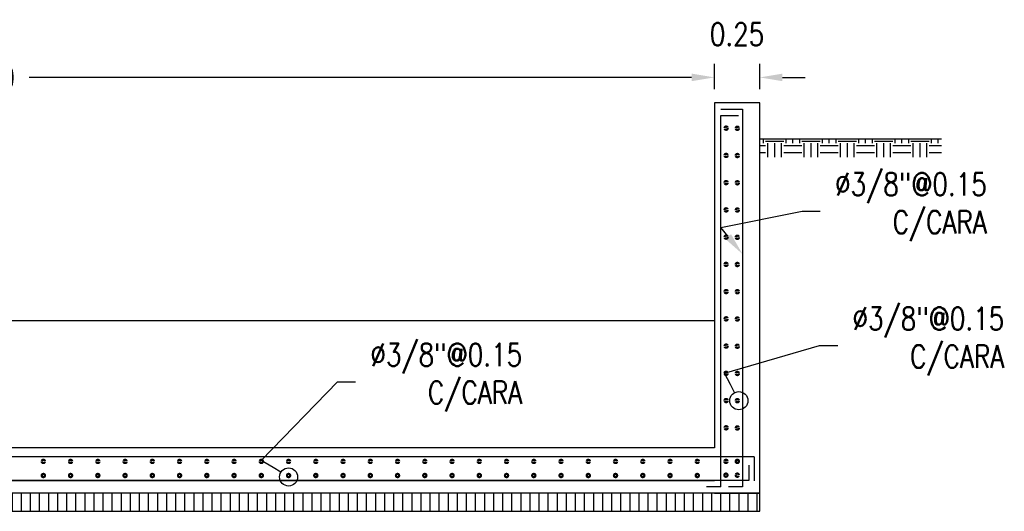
# Model space of a CAD drawing. Header units: metres. Extents: x 719936 to 720643, y 9143565 to 9144018.
# Tile 50 of 56: x 720583.22 to 720588.64, y 9143924.68 to 9143927.39. Entities that reach past the tile are written whole.
import ezdxf
from ezdxf import colors
from ezdxf.entities.mleader import LeaderData, LeaderLine
from ezdxf.math import Vec2, Vec3

# ---------------------------------------------------------------- set-up
doc = ezdxf.new("R2010")
doc.units = ezdxf.units.M
for name, color, linetype in [('2MURO', 2, 'Continuous'), ('AIR.A3_NOTAS', 7, 'Continuous'), ('Layer1 (.05)', 8, 'Continuous'), ('Layer2 (.10)', 1, 'Continuous'), ('TEXTOS', 7, 'Continuous')]:
    doc.layers.add(name, color=color, linetype=linetype)
doc.layers.add('punto 01', color=4, linetype='Continuous', lineweight=5)
doc.styles.add('AIR-Simplex.(0.80)', font='simplex.shx', dxfattribs={"width": 0.8})
doc.dimstyles.new('AIR-100 (A3)_HORIZ', dxfattribs={"dimscale": 0.1, "dimtxt": 1.25, "dimasz": 1.25, "dimexe": 0.75, "dimexo": 0.75, "dimgap": 0.75, "dimtad": 0, "dimtih": 1, "dimtoh": 1, "dimzin": 1, "dimdsep": 46, "dimtxsty": 'AIR-Simplex.(0.80)', "dimcen": 0.75, "dimdle": 1.5, "dimclrd": 1, "dimclre": 1, "dimclrt": 7, "dimadec": 0, "dimazin": 0, "dimtfac": 1, "dimtofl": 0, "dimtmove": 2, "dimatfit": 3, "dimfxl": 1.5, "dimtolj": 1, "dimtzin": 1, "dimarcsym": 0})

# ---------------------------------------------------------------- blocks, each defined once
blk = doc.blocks.new('*U281')
at = {"layer": 'punto 01', "color": 2, "const_width": 0.0125}
blk.add_lwpolyline([(0.0088, 0, 1), (-0.0088, 0, 1)], format="xyb", close=True, dxfattribs=at)
blk = doc.blocks.new('*U282')
at = {"layer": '2MURO', "color": 0, "linetype": 'ByBlock', "lineweight": -2, "transparency": 16777216}
for p in [(0, 1.65), (0, 1.5), (0, 1.35), (0, 1.2), (0, 1.05), (0, 0.9), (0, 0.75), (0, 0.6), (0, 0.45), (0, 0.3), (0, 0.15), (0, 0)]:
    blk.add_blockref('*U281', p, dxfattribs=at)
blk = doc.blocks.new('*U284')
at = {"layer": 'punto 01', "color": 2, "const_width": 0.0125}
blk.add_lwpolyline([(0.0088, 0, 1), (-0.0088, 0, 1)], format="xyb", close=True, dxfattribs=at)
blk = doc.blocks.new('*U283')
at = {"layer": '2MURO', "color": 0, "linetype": 'ByBlock', "lineweight": -2, "transparency": 16777216}
for p in [(0, 1.65), (0, 1.5), (0, 1.35), (0, 1.2), (0, 1.05), (0, 0.9), (0, 0.75), (0, 0.6), (0, 0.45), (0, 0.3), (0, 0.15), (0, 0)]:
    blk.add_blockref('*U284', p, dxfattribs=at)
blk = doc.blocks.new('*U286')
at = {"layer": 'punto 01', "color": 2, "const_width": 0.0125}
blk.add_lwpolyline([(0.0088, 0, 1), (-0.0088, 0, 1)], format="xyb", close=True, dxfattribs=at)
blk = doc.blocks.new('*U285')
at = {"layer": '2MURO', "color": 0, "linetype": 'ByBlock', "lineweight": -2, "transparency": 16777216}
blk.add_blockref('*U286', (0, 0), dxfattribs=at)
blk = doc.blocks.new('*U288')
at = {"layer": 'punto 01', "color": 2, "const_width": 0.0125}
blk.add_lwpolyline([(0.0088, 0, 1), (-0.0088, 0, 1)], format="xyb", close=True, dxfattribs=at)
blk = doc.blocks.new('*U287')
at = {"layer": '2MURO', "color": 0, "linetype": 'ByBlock', "lineweight": -2, "transparency": 16777216}
blk.add_blockref('*U288', (0, 0), dxfattribs=at)
blk = doc.blocks.new('*U290')
at = {"layer": 'punto 01', "color": 2, "const_width": 0.0125}
blk.add_lwpolyline([(0.0088, 0, 1), (-0.0088, 0, 1)], format="xyb", close=True, dxfattribs=at)
blk = doc.blocks.new('*U289')
at = {"layer": '2MURO', "color": 0, "linetype": 'ByBlock', "lineweight": -2, "transparency": 16777216}
blk.add_blockref('*U290', (0, 0), dxfattribs=at)
blk = doc.blocks.new('*U292')
at = {"layer": 'punto 01', "color": 2, "const_width": 0.0125}
blk.add_lwpolyline([(0.0088, 0, 1), (-0.0088, 0, 1)], format="xyb", close=True, dxfattribs=at)
blk = doc.blocks.new('*U291')
at = {"layer": '2MURO', "color": 0, "linetype": 'ByBlock', "lineweight": -2, "transparency": 16777216}
blk.add_blockref('*U292', (0, 0), dxfattribs=at)
blk = doc.blocks.new('*U185')
at = {"layer": 'punto 01', "color": 2, "const_width": 0.0125}
blk.add_lwpolyline([(0.0088, 0, 1), (-0.0088, 0, 1)], format="xyb", close=True, dxfattribs=at)
blk = doc.blocks.new('*U184')
at = {"layer": '2MURO', "color": 0, "linetype": 'ByBlock', "lineweight": -2, "transparency": 16777216}
blk.add_blockref('*U185', (0, 0), dxfattribs=at)
blk = doc.blocks.new('*U187')
at = {"layer": 'punto 01', "color": 2, "const_width": 0.0125}
blk.add_lwpolyline([(0.0088, 0, 1), (-0.0088, 0, 1)], format="xyb", close=True, dxfattribs=at)
blk = doc.blocks.new('*U186')
at = {"layer": '2MURO', "color": 0, "linetype": 'ByBlock', "lineweight": -2, "transparency": 16777216}
blk.add_blockref('*U187', (0, 0), dxfattribs=at)
blk = doc.blocks.new('*U189')
at = {"layer": 'punto 01', "color": 2, "const_width": 0.0125}
blk.add_lwpolyline([(0.0088, 0, 1), (-0.0088, 0, 1)], format="xyb", close=True, dxfattribs=at)
blk = doc.blocks.new('*U188')
at = {"layer": '2MURO', "color": 0, "linetype": 'ByBlock', "lineweight": -2, "transparency": 16777216}
blk.add_blockref('*U189', (0, 0), dxfattribs=at)
blk = doc.blocks.new('*U191')
at = {"layer": 'punto 01', "color": 2, "const_width": 0.0125}
blk.add_lwpolyline([(0.0088, 0, 1), (-0.0088, 0, 1)], format="xyb", close=True, dxfattribs=at)
blk = doc.blocks.new('*U190')
at = {"layer": '2MURO', "color": 0, "linetype": 'ByBlock', "lineweight": -2, "transparency": 16777216}
blk.add_blockref('*U191', (0, 0), dxfattribs=at)
blk = doc.blocks.new('*U193')
at = {"layer": 'punto 01', "color": 2, "const_width": 0.0125}
blk.add_lwpolyline([(0.0088, 0, 1), (-0.0088, 0, 1)], format="xyb", close=True, dxfattribs=at)
blk = doc.blocks.new('*U192')
at = {"layer": '2MURO', "color": 0, "linetype": 'ByBlock', "lineweight": -2, "transparency": 16777216}
blk.add_blockref('*U193', (0, 0), dxfattribs=at)
blk = doc.blocks.new('*U195')
at = {"layer": 'punto 01', "color": 2, "const_width": 0.0125}
blk.add_lwpolyline([(0.0088, 0, 1), (-0.0088, 0, 1)], format="xyb", close=True, dxfattribs=at)
blk = doc.blocks.new('*U194')
at = {"layer": '2MURO', "color": 0, "linetype": 'ByBlock', "lineweight": -2, "transparency": 16777216}
blk.add_blockref('*U195', (0, 0), dxfattribs=at)
blk = doc.blocks.new('*U197')
at = {"layer": 'punto 01', "color": 2, "const_width": 0.0125}
blk.add_lwpolyline([(0.0088, 0, 1), (-0.0088, 0, 1)], format="xyb", close=True, dxfattribs=at)
blk = doc.blocks.new('*U196')
at = {"layer": '2MURO', "color": 0, "linetype": 'ByBlock', "lineweight": -2, "transparency": 16777216}
blk.add_blockref('*U197', (0, 0), dxfattribs=at)
blk = doc.blocks.new('*U199')
at = {"layer": 'punto 01', "color": 2, "const_width": 0.0125}
blk.add_lwpolyline([(0.0088, 0, 1), (-0.0088, 0, 1)], format="xyb", close=True, dxfattribs=at)
blk = doc.blocks.new('*U198')
at = {"layer": '2MURO', "color": 0, "linetype": 'ByBlock', "lineweight": -2, "transparency": 16777216}
blk.add_blockref('*U199', (0, 0), dxfattribs=at)
blk = doc.blocks.new('*U201')
at = {"layer": 'punto 01', "color": 2, "const_width": 0.0125}
blk.add_lwpolyline([(0.0088, 0, 1), (-0.0088, 0, 1)], format="xyb", close=True, dxfattribs=at)
blk = doc.blocks.new('*U200')
at = {"layer": '2MURO', "color": 0, "linetype": 'ByBlock', "lineweight": -2, "transparency": 16777216}
blk.add_blockref('*U201', (0, 0), dxfattribs=at)
blk = doc.blocks.new('*U203')
at = {"layer": 'punto 01', "color": 2, "const_width": 0.0125}
blk.add_lwpolyline([(0.0088, 0, 1), (-0.0088, 0, 1)], format="xyb", close=True, dxfattribs=at)
blk = doc.blocks.new('*U202')
at = {"layer": '2MURO', "color": 0, "linetype": 'ByBlock', "lineweight": -2, "transparency": 16777216}
blk.add_blockref('*U203', (0, 0), dxfattribs=at)
blk = doc.blocks.new('*U205')
at = {"layer": 'punto 01', "color": 2, "const_width": 0.0125}
blk.add_lwpolyline([(0.0088, 0, 1), (-0.0088, 0, 1)], format="xyb", close=True, dxfattribs=at)
blk = doc.blocks.new('*U204')
at = {"layer": '2MURO', "color": 0, "linetype": 'ByBlock', "lineweight": -2, "transparency": 16777216}
blk.add_blockref('*U205', (0, 0), dxfattribs=at)
blk = doc.blocks.new('*U207')
at = {"layer": 'punto 01', "color": 2, "const_width": 0.0125}
blk.add_lwpolyline([(0.0088, 0, 1), (-0.0088, 0, 1)], format="xyb", close=True, dxfattribs=at)
blk = doc.blocks.new('*U206')
at = {"layer": '2MURO', "color": 0, "linetype": 'ByBlock', "lineweight": -2, "transparency": 16777216}
blk.add_blockref('*U207', (0, 0), dxfattribs=at)
blk = doc.blocks.new('*U209')
at = {"layer": 'punto 01', "color": 2, "const_width": 0.0125}
blk.add_lwpolyline([(0.0088, 0, 1), (-0.0088, 0, 1)], format="xyb", close=True, dxfattribs=at)
blk = doc.blocks.new('*U208')
at = {"layer": '2MURO', "color": 0, "linetype": 'ByBlock', "lineweight": -2, "transparency": 16777216}
blk.add_blockref('*U209', (0, 0), dxfattribs=at)
blk = doc.blocks.new('*U151')
at = {"layer": 'punto 01', "color": 2, "const_width": 0.0125}
blk.add_lwpolyline([(0.0088, 0, 1), (-0.0088, 0, 1)], format="xyb", close=True, dxfattribs=at)
blk = doc.blocks.new('*U210')
at = {"layer": '2MURO', "color": 0, "linetype": 'ByBlock', "lineweight": -2, "transparency": 16777216}
blk.add_blockref('*U151', (0, 0), dxfattribs=at)
blk = doc.blocks.new('*U153')
at = {"layer": 'punto 01', "color": 2, "const_width": 0.0125}
blk.add_lwpolyline([(0.0088, 0, 1), (-0.0088, 0, 1)], format="xyb", close=True, dxfattribs=at)
blk = doc.blocks.new('*U152')
at = {"layer": '2MURO', "color": 0, "linetype": 'ByBlock', "lineweight": -2, "transparency": 16777216}
blk.add_blockref('*U153', (0, 0), dxfattribs=at)
blk = doc.blocks.new('*U155')
at = {"layer": 'punto 01', "color": 2, "const_width": 0.0125}
blk.add_lwpolyline([(0.0088, 0, 1), (-0.0088, 0, 1)], format="xyb", close=True, dxfattribs=at)
blk = doc.blocks.new('*U154')
at = {"layer": '2MURO', "color": 0, "linetype": 'ByBlock', "lineweight": -2, "transparency": 16777216}
blk.add_blockref('*U155', (0, 0), dxfattribs=at)
blk = doc.blocks.new('*U157')
at = {"layer": 'punto 01', "color": 2, "const_width": 0.0125}
blk.add_lwpolyline([(0.0088, 0, 1), (-0.0088, 0, 1)], format="xyb", close=True, dxfattribs=at)
blk = doc.blocks.new('*U156')
at = {"layer": '2MURO', "color": 0, "linetype": 'ByBlock', "lineweight": -2, "transparency": 16777216}
blk.add_blockref('*U157', (0, 0), dxfattribs=at)
blk = doc.blocks.new('*U159')
at = {"layer": 'punto 01', "color": 2, "const_width": 0.0125}
blk.add_lwpolyline([(0.0088, 0, 1), (-0.0088, 0, 1)], format="xyb", close=True, dxfattribs=at)
blk = doc.blocks.new('*U158')
at = {"layer": '2MURO', "color": 0, "linetype": 'ByBlock', "lineweight": -2, "transparency": 16777216}
blk.add_blockref('*U159', (0, 0), dxfattribs=at)
blk = doc.blocks.new('*U161')
at = {"layer": 'punto 01', "color": 2, "const_width": 0.0125}
blk.add_lwpolyline([(0.0088, 0, 1), (-0.0088, 0, 1)], format="xyb", close=True, dxfattribs=at)
blk = doc.blocks.new('*U160')
at = {"layer": '2MURO', "color": 0, "linetype": 'ByBlock', "lineweight": -2, "transparency": 16777216}
blk.add_blockref('*U161', (0, 0), dxfattribs=at)
blk = doc.blocks.new('*U163')
at = {"layer": 'punto 01', "color": 2, "const_width": 0.0125}
blk.add_lwpolyline([(0.0088, 0, 1), (-0.0088, 0, 1)], format="xyb", close=True, dxfattribs=at)
blk = doc.blocks.new('*U162')
at = {"layer": '2MURO', "color": 0, "linetype": 'ByBlock', "lineweight": -2, "transparency": 16777216}
blk.add_blockref('*U163', (0, 0), dxfattribs=at)
blk = doc.blocks.new('*U165')
at = {"layer": 'punto 01', "color": 2, "const_width": 0.0125}
blk.add_lwpolyline([(0.0088, 0, 1), (-0.0088, 0, 1)], format="xyb", close=True, dxfattribs=at)
blk = doc.blocks.new('*U164')
at = {"layer": '2MURO', "color": 0, "linetype": 'ByBlock', "lineweight": -2, "transparency": 16777216}
blk.add_blockref('*U165', (0, 0), dxfattribs=at)
blk = doc.blocks.new('*U167')
at = {"layer": 'punto 01', "color": 2, "const_width": 0.0125}
blk.add_lwpolyline([(0.0088, 0, 1), (-0.0088, 0, 1)], format="xyb", close=True, dxfattribs=at)
blk = doc.blocks.new('*U166')
at = {"layer": '2MURO', "color": 0, "linetype": 'ByBlock', "lineweight": -2, "transparency": 16777216}
blk.add_blockref('*U167', (0, 0), dxfattribs=at)
blk = doc.blocks.new('*U169')
at = {"layer": 'punto 01', "color": 2, "const_width": 0.0125}
blk.add_lwpolyline([(0.0088, 0, 1), (-0.0088, 0, 1)], format="xyb", close=True, dxfattribs=at)
blk = doc.blocks.new('*U168')
at = {"layer": '2MURO', "color": 0, "linetype": 'ByBlock', "lineweight": -2, "transparency": 16777216}
blk.add_blockref('*U169', (0, 0), dxfattribs=at)
blk = doc.blocks.new('*U171')
at = {"layer": 'punto 01', "color": 2, "const_width": 0.0125}
blk.add_lwpolyline([(0.0088, 0, 1), (-0.0088, 0, 1)], format="xyb", close=True, dxfattribs=at)
blk = doc.blocks.new('*U170')
at = {"layer": '2MURO', "color": 0, "linetype": 'ByBlock', "lineweight": -2, "transparency": 16777216}
blk.add_blockref('*U171', (0, 0), dxfattribs=at)
blk = doc.blocks.new('*U173')
at = {"layer": 'punto 01', "color": 2, "const_width": 0.0125}
blk.add_lwpolyline([(0.0088, 0, 1), (-0.0088, 0, 1)], format="xyb", close=True, dxfattribs=at)
blk = doc.blocks.new('*U172')
at = {"layer": '2MURO', "color": 0, "linetype": 'ByBlock', "lineweight": -2, "transparency": 16777216}
blk.add_blockref('*U173', (0, 0), dxfattribs=at)
blk = doc.blocks.new('*U175')
at = {"layer": 'punto 01', "color": 2, "const_width": 0.0125}
blk.add_lwpolyline([(0.0088, 0, 1), (-0.0088, 0, 1)], format="xyb", close=True, dxfattribs=at)
blk = doc.blocks.new('*U174')
at = {"layer": '2MURO', "color": 0, "linetype": 'ByBlock', "lineweight": -2, "transparency": 16777216}
blk.add_blockref('*U175', (0, 0), dxfattribs=at)
blk = doc.blocks.new('*U177')
at = {"layer": 'punto 01', "color": 2, "const_width": 0.0125}
blk.add_lwpolyline([(0.0088, 0, 1), (-0.0088, 0, 1)], format="xyb", close=True, dxfattribs=at)
blk = doc.blocks.new('*U176')
at = {"layer": '2MURO', "color": 0, "linetype": 'ByBlock', "lineweight": -2, "transparency": 16777216}
blk.add_blockref('*U177', (0, 0), dxfattribs=at)
blk = doc.blocks.new('*U179')
at = {"layer": 'punto 01', "color": 2, "const_width": 0.0125}
blk.add_lwpolyline([(0.0088, 0, 1), (-0.0088, 0, 1)], format="xyb", close=True, dxfattribs=at)
blk = doc.blocks.new('*U178')
at = {"layer": '2MURO', "color": 0, "linetype": 'ByBlock', "lineweight": -2, "transparency": 16777216}
blk.add_blockref('*U179', (0, 0), dxfattribs=at)
blk = doc.blocks.new('*U91')
at = {"layer": 'punto 01', "color": 2, "const_width": 0.0125}
blk.add_lwpolyline([(0.0088, 0, 1), (-0.0088, 0, 1)], format="xyb", close=True, dxfattribs=at)
blk = doc.blocks.new('*U180')
at = {"layer": '2MURO', "color": 0, "linetype": 'ByBlock', "lineweight": -2, "transparency": 16777216}
blk.add_blockref('*U91', (0, 0), dxfattribs=at)
blk = doc.blocks.new('*U93')
at = {"layer": 'punto 01', "color": 2, "const_width": 0.0125}
blk.add_lwpolyline([(0.0088, 0, 1), (-0.0088, 0, 1)], format="xyb", close=True, dxfattribs=at)
blk = doc.blocks.new('*U92')
at = {"layer": '2MURO', "color": 0, "linetype": 'ByBlock', "lineweight": -2, "transparency": 16777216}
blk.add_blockref('*U93', (0, 0), dxfattribs=at)
blk = doc.blocks.new('*U95')
at = {"layer": 'punto 01', "color": 2, "const_width": 0.0125}
blk.add_lwpolyline([(0.0088, 0, 1), (-0.0088, 0, 1)], format="xyb", close=True, dxfattribs=at)
blk = doc.blocks.new('*U94')
at = {"layer": '2MURO', "color": 0, "linetype": 'ByBlock', "lineweight": -2, "transparency": 16777216}
blk.add_blockref('*U95', (0, 0), dxfattribs=at)
blk = doc.blocks.new('*U97')
at = {"layer": 'punto 01', "color": 2, "const_width": 0.0125}
blk.add_lwpolyline([(0.0088, 0, 1), (-0.0088, 0, 1)], format="xyb", close=True, dxfattribs=at)
blk = doc.blocks.new('*U96')
at = {"layer": '2MURO', "color": 0, "linetype": 'ByBlock', "lineweight": -2, "transparency": 16777216}
blk.add_blockref('*U97', (0, 0), dxfattribs=at)
blk = doc.blocks.new('*U99')
at = {"layer": 'punto 01', "color": 2, "const_width": 0.0125}
blk.add_lwpolyline([(0.0088, 0, 1), (-0.0088, 0, 1)], format="xyb", close=True, dxfattribs=at)
blk = doc.blocks.new('*U98')
at = {"layer": '2MURO', "color": 0, "linetype": 'ByBlock', "lineweight": -2, "transparency": 16777216}
blk.add_blockref('*U99', (0, 0), dxfattribs=at)
blk = doc.blocks.new('*U101')
at = {"layer": 'punto 01', "color": 2, "const_width": 0.0125}
blk.add_lwpolyline([(0.0088, 0, 1), (-0.0088, 0, 1)], format="xyb", close=True, dxfattribs=at)
blk = doc.blocks.new('*U100')
at = {"layer": '2MURO', "color": 0, "linetype": 'ByBlock', "lineweight": -2, "transparency": 16777216}
blk.add_blockref('*U101', (0, 0), dxfattribs=at)
blk = doc.blocks.new('*U103')
at = {"layer": 'punto 01', "color": 2, "const_width": 0.0125}
blk.add_lwpolyline([(0.0088, 0, 1), (-0.0088, 0, 1)], format="xyb", close=True, dxfattribs=at)
blk = doc.blocks.new('*U102')
at = {"layer": '2MURO', "color": 0, "linetype": 'ByBlock', "lineweight": -2, "transparency": 16777216}
blk.add_blockref('*U103', (0, 0), dxfattribs=at)
blk = doc.blocks.new('*U105')
at = {"layer": 'punto 01', "color": 2, "const_width": 0.0125}
blk.add_lwpolyline([(0.0088, 0, 1), (-0.0088, 0, 1)], format="xyb", close=True, dxfattribs=at)
blk = doc.blocks.new('*U104')
at = {"layer": '2MURO', "color": 0, "linetype": 'ByBlock', "lineweight": -2, "transparency": 16777216}
blk.add_blockref('*U105', (0, 0), dxfattribs=at)
blk = doc.blocks.new('*U107')
at = {"layer": 'punto 01', "color": 2, "const_width": 0.0125}
blk.add_lwpolyline([(0.0088, 0, 1), (-0.0088, 0, 1)], format="xyb", close=True, dxfattribs=at)
blk = doc.blocks.new('*U106')
at = {"layer": '2MURO', "color": 0, "linetype": 'ByBlock', "lineweight": -2, "transparency": 16777216}
blk.add_blockref('*U107', (0, 0), dxfattribs=at)
blk = doc.blocks.new('*U109')
at = {"layer": 'punto 01', "color": 2, "const_width": 0.0125}
blk.add_lwpolyline([(0.0088, 0, 1), (-0.0088, 0, 1)], format="xyb", close=True, dxfattribs=at)
blk = doc.blocks.new('*U108')
at = {"layer": '2MURO', "color": 0, "linetype": 'ByBlock', "lineweight": -2, "transparency": 16777216}
blk.add_blockref('*U109', (0, 0), dxfattribs=at)
blk = doc.blocks.new('*U111')
at = {"layer": 'punto 01', "color": 2, "const_width": 0.0125}
blk.add_lwpolyline([(0.0088, 0, 1), (-0.0088, 0, 1)], format="xyb", close=True, dxfattribs=at)
blk = doc.blocks.new('*U110')
at = {"layer": '2MURO', "color": 0, "linetype": 'ByBlock', "lineweight": -2, "transparency": 16777216}
blk.add_blockref('*U111', (0, 0), dxfattribs=at)
blk = doc.blocks.new('*U113')
at = {"layer": 'punto 01', "color": 2, "const_width": 0.0125}
blk.add_lwpolyline([(0.0088, 0, 1), (-0.0088, 0, 1)], format="xyb", close=True, dxfattribs=at)
blk = doc.blocks.new('*U112')
at = {"layer": '2MURO', "color": 0, "linetype": 'ByBlock', "lineweight": -2, "transparency": 16777216}
blk.add_blockref('*U113', (0, 0), dxfattribs=at)
blk = doc.blocks.new('*U115')
at = {"layer": 'punto 01', "color": 2, "const_width": 0.0125}
blk.add_lwpolyline([(0.0088, 0, 1), (-0.0088, 0, 1)], format="xyb", close=True, dxfattribs=at)
blk = doc.blocks.new('*U114')
at = {"layer": '2MURO', "color": 0, "linetype": 'ByBlock', "lineweight": -2, "transparency": 16777216}
blk.add_blockref('*U115', (0, 0), dxfattribs=at)
blk = doc.blocks.new('*U117')
at = {"layer": 'punto 01', "color": 2, "const_width": 0.0125}
blk.add_lwpolyline([(0.0088, 0, 1), (-0.0088, 0, 1)], format="xyb", close=True, dxfattribs=at)
blk = doc.blocks.new('*U116')
at = {"layer": '2MURO', "color": 0, "linetype": 'ByBlock', "lineweight": -2, "transparency": 16777216}
blk.add_blockref('*U117', (0, 0), dxfattribs=at)
blk = doc.blocks.new('*U119')
at = {"layer": 'punto 01', "color": 2, "const_width": 0.0125}
blk.add_lwpolyline([(0.0088, 0, 1), (-0.0088, 0, 1)], format="xyb", close=True, dxfattribs=at)
blk = doc.blocks.new('*U118')
at = {"layer": '2MURO', "color": 0, "linetype": 'ByBlock', "lineweight": -2, "transparency": 16777216}
blk.add_blockref('*U119', (0, 0), dxfattribs=at)
blk = doc.blocks.new('*U258')
at = {"layer": 'punto 01', "color": 2, "const_width": 0.0125}
blk.add_lwpolyline([(0.0088, 0, 1), (-0.0088, 0, 1)], format="xyb", close=True, dxfattribs=at)
blk = doc.blocks.new('*U120')
at = {"layer": '2MURO', "color": 0, "linetype": 'ByBlock', "lineweight": -2, "transparency": 16777216}
blk.add_blockref('*U258', (0, 0), dxfattribs=at)
blk = doc.blocks.new('*U260')
at = {"layer": 'punto 01', "color": 2, "const_width": 0.0125}
blk.add_lwpolyline([(0.0088, 0, 1), (-0.0088, 0, 1)], format="xyb", close=True, dxfattribs=at)
blk = doc.blocks.new('*U259')
at = {"layer": '2MURO', "color": 0, "linetype": 'ByBlock', "lineweight": -2, "transparency": 16777216}
blk.add_blockref('*U260', (0, 0), dxfattribs=at)
blk = doc.blocks.new('*U262')
at = {"layer": 'punto 01', "color": 2, "const_width": 0.0125}
blk.add_lwpolyline([(0.0088, 0, 1), (-0.0088, 0, 1)], format="xyb", close=True, dxfattribs=at)
blk = doc.blocks.new('*U261')
at = {"layer": '2MURO', "color": 0, "linetype": 'ByBlock', "lineweight": -2, "transparency": 16777216}
blk.add_blockref('*U262', (0, 0), dxfattribs=at)
blk = doc.blocks.new('*U264')
at = {"layer": 'punto 01', "color": 2, "const_width": 0.0125}
blk.add_lwpolyline([(0.0088, 0, 1), (-0.0088, 0, 1)], format="xyb", close=True, dxfattribs=at)
blk = doc.blocks.new('*U263')
at = {"layer": '2MURO', "color": 0, "linetype": 'ByBlock', "lineweight": -2, "transparency": 16777216}
blk.add_blockref('*U264', (0, 0), dxfattribs=at)
blk = doc.blocks.new('*U266')
at = {"layer": 'punto 01', "color": 2, "const_width": 0.0125}
blk.add_lwpolyline([(0.0088, 0, 1), (-0.0088, 0, 1)], format="xyb", close=True, dxfattribs=at)
blk = doc.blocks.new('*U265')
at = {"layer": '2MURO', "color": 0, "linetype": 'ByBlock', "lineweight": -2, "transparency": 16777216}
blk.add_blockref('*U266', (0, 0), dxfattribs=at)
blk = doc.blocks.new('*U268')
at = {"layer": 'punto 01', "color": 2, "const_width": 0.0125}
blk.add_lwpolyline([(0.0088, 0, 1), (-0.0088, 0, 1)], format="xyb", close=True, dxfattribs=at)
blk = doc.blocks.new('*U267')
at = {"layer": '2MURO', "color": 0, "linetype": 'ByBlock', "lineweight": -2, "transparency": 16777216}
blk.add_blockref('*U268', (0, 0), dxfattribs=at)
blk = doc.blocks.new('*U270')
at = {"layer": 'punto 01', "color": 2, "const_width": 0.0125}
blk.add_lwpolyline([(0.0088, 0, 1), (-0.0088, 0, 1)], format="xyb", close=True, dxfattribs=at)
blk = doc.blocks.new('*U269')
at = {"layer": '2MURO', "color": 0, "linetype": 'ByBlock', "lineweight": -2, "transparency": 16777216}
blk.add_blockref('*U270', (0, 0), dxfattribs=at)
blk = doc.blocks.new('*D562')
at = {"layer": 'Defpoints', "color": 0, "transparency": 16777216}
for p in [(720587.048, 9143927.0683), (720579.048, 9143926.9291), (720587.048, 9143926.9291)]:
    blk.add_point(p, dxfattribs=at)
at = {"layer": 'Layer1 (.05)', "color": 1, "lineweight": -2, "transparency": 16777216}
for p, q in [((720579.048, 9143927.0041), (720579.048, 9143927.1433)), ((720587.048, 9143927.0041), (720587.048, 9143927.1433)), ((720579.173, 9143927.0683), (720582.8207, 9143927.0683)), ((720586.923, 9143927.0683), (720583.2754, 9143927.0683))]:
    blk.add_line(p, q, dxfattribs=at)
at = {"layer": 'Layer1 (.05)', "color": 1, "transparency": 16777216}
for points in [[(720579.173, 9143927.0891), (720579.173, 9143927.0475), (720579.048, 9143927.0683)], [(720586.923, 9143927.0891), (720586.923, 9143927.0475), (720587.048, 9143927.0683)]]:
    blk.add_solid(points, dxfattribs=at)
at = {"layer": 'Layer1 (.05)', "color": 7, "transparency": 16777216, "insert": (720583.048, 9143927.0683), "char_height": 0.125, "attachment_point": 5, "style": 'AIR-Simplex.(0.80)'}
blk.add_mtext('\\A1;8.00', dxfattribs=at)
blk = doc.blocks.new('*D563')
at = {"layer": 'Defpoints', "color": 0, "transparency": 16777216}
for p in [(720587.298, 9143927.0683), (720587.048, 9143926.9291), (720587.298, 9143926.9291)]:
    blk.add_point(p, dxfattribs=at)
at = {"layer": 'Layer1 (.05)', "color": 1, "lineweight": -2, "transparency": 16777216}
for p, q in [((720587.048, 9143927.0041), (720587.048, 9143927.1433)), ((720587.298, 9143927.0041), (720587.298, 9143927.1433)), ((720586.923, 9143927.0683), (720586.798, 9143927.0683)), ((720587.423, 9143927.0683), (720587.548, 9143927.0683))]:
    blk.add_line(p, q, dxfattribs=at)
at = {"layer": 'Layer1 (.05)', "color": 1, "transparency": 16777216}
for points in [[(720586.923, 9143927.0891), (720586.923, 9143927.0475), (720587.048, 9143927.0683)], [(720587.423, 9143927.0891), (720587.423, 9143927.0475), (720587.298, 9143927.0683)]]:
    blk.add_solid(points, dxfattribs=at)
at = {"layer": 'Layer1 (.05)', "color": 7, "transparency": 16777216, "insert": (720587.173, 9143927.3058), "char_height": 0.125, "attachment_point": 5, "style": 'AIR-Simplex.(0.80)'}
blk.add_mtext('\\A1;0.25', dxfattribs=at)
blk = doc.blocks.new('_DotBlank')
at = {"color": 0, "linetype": 'ByBlock', "lineweight": -2}
blk.add_line((-0.5, 0), (-1, 0), dxfattribs=at)
blk.add_circle((0, 0), 0.5, dxfattribs=at)

msp = doc.modelspace()

# ---------------------------------------------------------------- hatches: boundary and pattern name
at = {"layer": 'Layer1 (.05)'}
h = msp.add_hatch(dxfattribs=at)
h.set_pattern_fill('TIERRA', color=256, scale=0.4)
h.set_pattern_definition([(0, (-30686.86976, 69441.51801), (0.1, 0.1), [0.1, -0.1]), (0, (-30686.86976, 69441.55551), (0.1, 0.1), [0.1, -0.1]), (0, (-30686.86976, 69441.59301), (0.1, 0.1), [0.1, -0.1]), (90, (-30686.85726, 69441.60551), (-0.1, 0.1), [0.1, -0.1]), (90, (-30686.81976, 69441.60551), (-0.1, 0.1), [0.1, -0.1]), (90, (-30686.78226, 69441.60551), (-0.1, 0.1), [0.1, -0.1])])
h.paths.add_polyline_path([(720587.298, 9143926.6291), (720588.298, 9143926.6291), (720588.298, 9143926.7291), (720587.298, 9143926.7291)])
h = msp.add_hatch(dxfattribs=at)
h.set_pattern_fill('ANSI31', color=256, scale=0.4, angle=45)
h.set_pattern_definition([(90, (720578.8838, 9143924.728186), (-0.05, 0), [])])
h.paths.add_polyline_path([(720587.298, 9143924.7791), (720578.798, 9143924.7791), (720578.798, 9143924.6791), (720587.298, 9143924.6791)])

# ---------------------------------------------------------------- linework, layer by layer
for p, q in [((720587.298, 9143926.9291), (720587.048, 9143926.9291)), ((720587.048, 9143926.9291), (720587.048, 9143925.0291)), ((720587.298, 9143925.0291), (720587.298, 9143926.9291)), ((720588.298, 9143926.7291), (720587.298, 9143926.7291)), ((720587.048, 9143925.0291), (720579.048, 9143925.0291)), ((720587.298, 9143924.7791), (720587.298, 9143925.0291)), ((720587.048, 9143924.7791), (720587.298, 9143924.7791))]:
    msp.add_line(p, q, dxfattribs=at)
msp.add_lwpolyline([(720587.298, 9143924.7791), (720578.798, 9143924.7791), (720578.798, 9143924.6791), (720587.298, 9143924.6791)], close=True, dxfattribs=at)
at = {"layer": 'Layer2 (.10)', "linetype": 'Continuous'}
for p, q in [((720587.083, 9143926.8941), (720587.203, 9143926.8941)), ((720587.203, 9143926.8941), (720587.203, 9143924.8141)), ((720587.083, 9143924.8141), (720587.083, 9143926.8591)), ((720587.083, 9143926.8591), (720587.1817, 9143926.8591)), ((720587.268, 9143924.9791), (720578.828, 9143924.9791)), ((720587.238, 9143924.9341), (720587.238, 9143924.8491)), ((720587.268, 9143924.9791), (720587.268, 9143924.847)), ((720578.858, 9143924.8491), (720587.048, 9143924.8491)), ((720587.238, 9143924.8491), (720579.048, 9143924.8491)), ((720587.083, 9143924.8141), (720587.0055, 9143924.8141)), ((720587.203, 9143924.8141), (720587.1255, 9143924.8141))]:
    msp.add_line(p, q, dxfattribs=at)
at = {"layer": 'punto 01', "color": 2, "const_width": 0.0125}
for points in [[(720583.3629, 9143924.9538, 1), (720583.3454, 9143924.9538, 1)], [(720583.5129, 9143924.9538, 1), (720583.4954, 9143924.9538, 1)], [(720583.6629, 9143924.9538, 1), (720583.6454, 9143924.9538, 1)], [(720583.8129, 9143924.9538, 1), (720583.7954, 9143924.9538, 1)], [(720583.9629, 9143924.9538, 1), (720583.9454, 9143924.9538, 1)], [(720584.1129, 9143924.9538, 1), (720584.0954, 9143924.9538, 1)], [(720584.2629, 9143924.9538, 1), (720584.2454, 9143924.9538, 1)], [(720584.4129, 9143924.9538, 1), (720584.3954, 9143924.9538, 1)], [(720584.5629, 9143924.9538, 1), (720584.5454, 9143924.9538, 1)], [(720584.7129, 9143924.9538, 1), (720584.6954, 9143924.9538, 1)], [(720584.8629, 9143924.9538, 1), (720584.8454, 9143924.9538, 1)], [(720585.0129, 9143924.9538, 1), (720584.9954, 9143924.9538, 1)], [(720585.1629, 9143924.9538, 1), (720585.1454, 9143924.9538, 1)], [(720585.3129, 9143924.9538, 1), (720585.2954, 9143924.9538, 1)], [(720585.4629, 9143924.9538, 1), (720585.4454, 9143924.9538, 1)], [(720585.6129, 9143924.9538, 1), (720585.5954, 9143924.9538, 1)], [(720585.7629, 9143924.9538, 1), (720585.7454, 9143924.9538, 1)], [(720585.9129, 9143924.9538, 1), (720585.8954, 9143924.9538, 1)], [(720586.0629, 9143924.9538, 1), (720586.0454, 9143924.9538, 1)], [(720586.2129, 9143924.9538, 1), (720586.1954, 9143924.9538, 1)], [(720586.3629, 9143924.9538, 1), (720586.3454, 9143924.9538, 1)], [(720586.5129, 9143924.9538, 1), (720586.4954, 9143924.9538, 1)], [(720586.6629, 9143924.9538, 1), (720586.6454, 9143924.9538, 1)], [(720586.8129, 9143924.9538, 1), (720586.7954, 9143924.9538, 1)], [(720586.9629, 9143924.9538, 1), (720586.9454, 9143924.9538, 1)], [(720587.1206, 9143924.954, 1), (720587.1031, 9143924.954, 1)], [(720587.1655, 9143924.954, -1), (720587.183, 9143924.954, -1)], [(720583.3629, 9143924.8762, -1), (720583.3454, 9143924.8762, -1)], [(720583.5129, 9143924.8762, -1), (720583.4954, 9143924.8762, -1)], [(720583.6629, 9143924.8762, -1), (720583.6454, 9143924.8762, -1)], [(720583.8129, 9143924.8762, -1), (720583.7954, 9143924.8762, -1)], [(720583.9629, 9143924.8762, -1), (720583.9454, 9143924.8762, -1)], [(720584.1129, 9143924.8762, -1), (720584.0954, 9143924.8762, -1)], [(720584.2629, 9143924.8762, -1), (720584.2454, 9143924.8762, -1)], [(720584.4129, 9143924.8762, -1), (720584.3954, 9143924.8762, -1)], [(720584.5629, 9143924.8762, -1), (720584.5454, 9143924.8762, -1)], [(720584.7129, 9143924.8762, -1), (720584.6954, 9143924.8762, -1)], [(720584.8629, 9143924.8762, -1), (720584.8454, 9143924.8762, -1)], [(720585.0129, 9143924.8762, -1), (720584.9954, 9143924.8762, -1)], [(720585.1629, 9143924.8762, -1), (720585.1454, 9143924.8762, -1)], [(720585.3129, 9143924.8762, -1), (720585.2954, 9143924.8762, -1)], [(720585.4629, 9143924.8762, -1), (720585.4454, 9143924.8762, -1)], [(720585.6129, 9143924.8762, -1), (720585.5954, 9143924.8762, -1)], [(720585.7629, 9143924.8762, -1), (720585.7454, 9143924.8762, -1)], [(720585.9129, 9143924.8762, -1), (720585.8954, 9143924.8762, -1)], [(720586.0629, 9143924.8762, -1), (720586.0454, 9143924.8762, -1)], [(720586.2129, 9143924.8762, -1), (720586.1954, 9143924.8762, -1)], [(720586.3629, 9143924.8762, -1), (720586.3454, 9143924.8762, -1)], [(720586.5129, 9143924.8762, -1), (720586.4954, 9143924.8762, -1)], [(720586.6629, 9143924.8762, -1), (720586.6454, 9143924.8762, -1)], [(720586.8129, 9143924.8762, -1), (720586.7954, 9143924.8762, -1)], [(720586.9629, 9143924.8762, -1), (720586.9454, 9143924.8762, -1)], [(720587.1206, 9143924.8782, -1), (720587.1031, 9143924.8782, -1)], [(720587.1655, 9143924.8782, 1), (720587.183, 9143924.8782, 1)]]:
    msp.add_lwpolyline(points, format="xyb", close=True, dxfattribs=at)
at = {"layer": 'TEXTOS', "color": 150, "linetype": 'Continuous', "flags": 128}
msp.add_lwpolyline([(720579.048, 9143925.7291), (720587.048, 9143925.7291)], dxfattribs=at)

# ---------------------------------------------------------------- block references
at = {"layer": '2MURO', "xscale": -1, "rotation": 180}
for name, p in [('*U282', (720587.1128, 9143926.7889)), ('*U283', (720587.1745, 9143926.7881)), ('*U267', (720583.3541, 9143924.8762)), ('*U263', (720583.5041, 9143924.8762)), ('*U259', (720583.6541, 9143924.8762)), ('*U118', (720583.8041, 9143924.8762)), ('*U114', (720583.9541, 9143924.8762)), ('*U110', (720584.1041, 9143924.8762)), ('*U106', (720584.2541, 9143924.8762)), ('*U102', (720584.4041, 9143924.8762)), ('*U98', (720584.5541, 9143924.8762)), ('*U94', (720584.7041, 9143924.8762)), ('*U180', (720584.8541, 9143924.8762)), ('*U176', (720585.0041, 9143924.8762)), ('*U172', (720585.1541, 9143924.8762)), ('*U168', (720585.3041, 9143924.8762)), ('*U164', (720585.4541, 9143924.8762)), ('*U160', (720585.6041, 9143924.8762)), ('*U156', (720585.7541, 9143924.8762)), ('*U152', (720585.9041, 9143924.8762)), ('*U208', (720586.0541, 9143924.8762)), ('*U204', (720586.2041, 9143924.8762)), ('*U200', (720586.3541, 9143924.8762)), ('*U196', (720586.5041, 9143924.8762)), ('*U192', (720586.6541, 9143924.8762)), ('*U188', (720586.8041, 9143924.8762)), ('*U184', (720586.9541, 9143924.8762)), ('*U285', (720587.1118, 9143924.8782))]:
    msp.add_blockref(name, p, dxfattribs=at)
at = {"layer": '2MURO'}
for name, p in [('*U269', (720583.3541, 9143924.9538)), ('*U265', (720583.5041, 9143924.9538)), ('*U261', (720583.6541, 9143924.9538)), ('*U120', (720583.8041, 9143924.9538)), ('*U116', (720583.9541, 9143924.9538)), ('*U112', (720584.1041, 9143924.9538)), ('*U108', (720584.2541, 9143924.9538)), ('*U104', (720584.4041, 9143924.9538)), ('*U100', (720584.5541, 9143924.9538)), ('*U96', (720584.7041, 9143924.9538)), ('*U92', (720584.8541, 9143924.9538)), ('*U178', (720585.0041, 9143924.9538)), ('*U174', (720585.1541, 9143924.9538)), ('*U170', (720585.3041, 9143924.9538)), ('*U166', (720585.4541, 9143924.9538)), ('*U162', (720585.6041, 9143924.9538)), ('*U158', (720585.7541, 9143924.9538)), ('*U154', (720585.9041, 9143924.9538)), ('*U210', (720586.0541, 9143924.9538)), ('*U206', (720586.2041, 9143924.9538)), ('*U202', (720586.3541, 9143924.9538)), ('*U198', (720586.5041, 9143924.9538)), ('*U194', (720586.6541, 9143924.9538)), ('*U190', (720586.8041, 9143924.9538)), ('*U186', (720586.9541, 9143924.9538)), ('*U289', (720587.1118, 9143924.954))]:
    msp.add_blockref(name, p, dxfattribs=at)
at = {"layer": '2MURO', "xscale": -1}
msp.add_blockref('*U291', (720587.1743, 9143924.954), dxfattribs=at)
at = {"layer": '2MURO', "rotation": 180}
msp.add_blockref('*U287', (720587.1743, 9143924.8782), dxfattribs=at)

# ---------------------------------------------------------------- dimensions: what is measured, and where the dimension line sits
at = {"layer": 'Layer1 (.05)'}
for base, p1, p2, picture, middle in [((720587.298, 9143927.0683), (720587.048, 9143926.9291), (720587.298, 9143926.9291), '*D563', (720587.173, 9143927.3058)), ((720587.048, 9143927.0683), (720579.048, 9143926.9291), (720587.048, 9143926.9291), '*D562', (720583.048, 9143927.0683))]:
    dim = msp.add_linear_dim(base=base, p1=p1, p2=p2, dimstyle='AIR-100 (A3)_HORIZ', dxfattribs=at)
    dim.commit()
    dim.dimension.update_dxf_attribs({"geometry": picture, "text_midpoint": middle})

# ---------------------------------------------------------------- leaders
at = {"layer": 'AIR.A3_NOTAS'}
ml = msp.add_multileader_mtext('Standard', dxfattribs=at)
ml.set_content('{\\C0;%%C3/8"@0.15\\PC/CARA    }', color=256, style='AIR-Simplex.(0.80)')
ml.set_leader_properties(color=7, linetype='ByLayer', lineweight=-1)
ml.build(insert=Vec2(0, 0))
ml.multileader.update_dxf_attribs({"text_left_attachment_type": 2, "text_right_attachment_type": 2, "dogleg_length": 0.1, "arrow_head_size": 0.125})
ctx = ml.context
ctx.base_point, ctx.char_height, ctx.arrow_head_size, ctx.landing_gap_size, ctx.plane_origin = Vec3(720587.6311, 9143926.3312), 0.125, 0.125, 0.06, Vec3(720586.8557, 9143928.0283)
ctx.left_attachment, ctx.right_attachment, ctx.text_align_type = 2, 2, 2
notes = []
notes.append((ctx, [(1, (1, 1, 0), (720587.5311, 9143926.3312), (1, 0), 0.1, [(0, [(720587.203, 9143926.0955), (720587.083, 9143926.2423)], 0, [])])]))
ctx.mtext.insert, ctx.mtext.alignment, ctx.mtext.flow_direction = Vec3(720588.5482, 9143926.5425), 3, 5
ml = msp.add_multileader_mtext('Standard', dxfattribs=at)
ml.set_content('{\\C0;%%C3/8"@0.15\\PC/CARA    }', color=256, style='AIR-Simplex.(0.80)')
ml.set_leader_properties(color=7, linetype='ByLayer', lineweight=-1)
ml.set_arrow_properties(name='DOTBLANK')
ml.build(insert=Vec2(0, 0))
ml.multileader.update_dxf_attribs({"text_left_attachment_type": 2, "text_right_attachment_type": 2, "dogleg_length": 0.1, "arrow_head_size": 0.1})
ctx = ml.context
ctx.base_point, ctx.char_height, ctx.arrow_head_size, ctx.landing_gap_size, ctx.plane_origin = Vec3(720587.7271, 9143925.5912), 0.125, 0.1, 0.06, Vec3(720586.8557, 9143927.2883)
ctx.left_attachment, ctx.right_attachment, ctx.text_align_type = 2, 2, 2
notes.append((ctx, [(1, (1, 1, 0), (720587.6271, 9143925.5912), (1, 0), 0.1, [(0, [(720587.1828, 9143925.2881), (720587.1045, 9143925.4389)], 0, [])])]))
ctx.mtext.insert, ctx.mtext.alignment, ctx.mtext.flow_direction = Vec3(720588.6442, 9143925.8025), 3, 5
ml = msp.add_multileader_mtext('Standard', dxfattribs=at)
ml.set_content('{\\C0;%%C3/8"@0.15\\PC/CARA    }', color=256, style='AIR-Simplex.(0.80)')
ml.set_leader_properties(color=7, linetype='ByLayer', lineweight=-1)
ml.set_arrow_properties(name='DOTBLANK')
ml.build(insert=Vec2(0, 0))
ml.multileader.update_dxf_attribs({"text_left_attachment_type": 2, "text_right_attachment_type": 2, "dogleg_length": 0.1, "arrow_head_size": 0.1})
ctx = ml.context
ctx.base_point, ctx.char_height, ctx.arrow_head_size, ctx.landing_gap_size, ctx.plane_origin = Vec3(720585.073, 9143925.3927), 0.125, 0.1, 0.06, Vec3(720584.2577, 9143926.8785)
ctx.left_attachment, ctx.right_attachment, ctx.text_align_type = 2, 2, 2
notes.append((ctx, [(1, (1, 1, 0), (720584.973, 9143925.3927), (1, 0), 0.1, [(0, [(720584.7041, 9143924.8684), (720584.5541, 9143924.9598)], 0, [])])]))
ctx.mtext.insert, ctx.mtext.alignment, ctx.mtext.flow_direction = Vec3(720585.9901, 9143925.604), 3, 5
for ctx, leaders in notes:
    for number, flags, end, landing, length, lines in leaders:
        leader = LeaderData()
        leader.index, (leader.has_last_leader_line, leader.has_dogleg_vector, leader.attachment_direction) = number, flags
        leader.last_leader_point, leader.dogleg_vector, leader.dogleg_length = Vec3(end), Vec3(landing), length
        for number, points, colour, breaks in lines:
            line = LeaderLine()
            line.index, line.vertices, line.color, line.breaks = number, Vec3.list(points), colors.encode_raw_color(colour), breaks
            leader.lines.append(line)
        ctx.leaders.append(leader)

doc.saveas('drawing.dxf')
